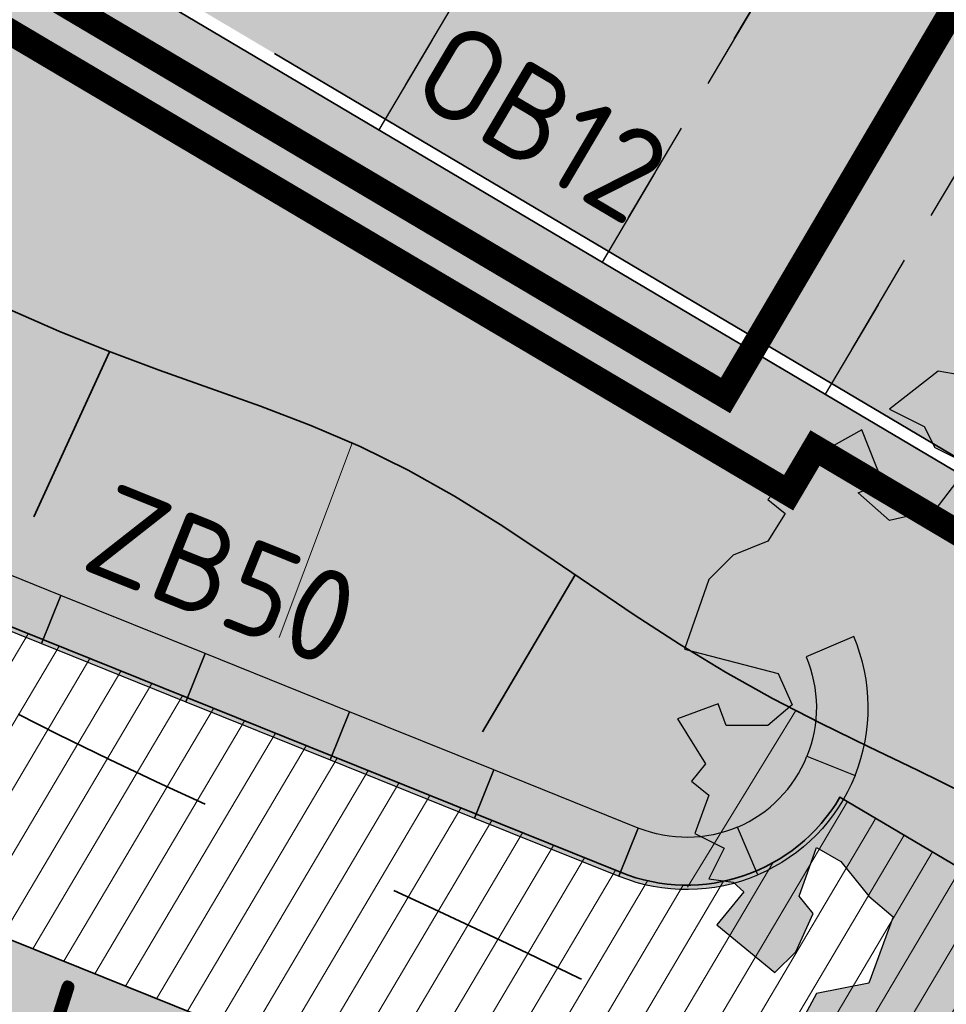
# Model space of a CAD drawing. Header units: metres. Extents: x 90794 to 91984, y 464666 to 465269.
# Tile 21 of 81: x 90915 to 90924, y 465050 to 465059. Entities that reach past the tile are written whole.
import ezdxf

# ---------------------------------------------------------------- set-up
doc = ezdxf.new("R2010")
doc.units = ezdxf.units.M
for name, pattern in [('NLCS-HIDDEN', [4, 2, -2]), ('VH-OPSLUITBAND_120X250_A', [13, 8, -2, 1, -2]), ('VH-PARKEREN', [2, 1, -1]), ('XX-HIDDEN', [4, 2, -2])]:
    doc.linetypes.add(name, pattern=pattern)
for name, color, linetype, lineweight in [('N-WE-GR-BEPLANTING_CULTUUR_VASTE PLANTENVAK-A-500', 92, 'Continuous', 18), ('N-WE-GR-BOOM-S', 90, 'Continuous', 25), ('N-WE-GW-HELOFYTENFILTER-A-500', 62, 'Continuous', 18), ('N-WE-GW-TALUDARCERING_KORT-G', 90, 'Continuous', 35), ('N-WE-GW-TALUDARCERING_LANG-G', 90, 'Continuous', 18), ('N-WE-GW-WADI_TALUD-A-500', 62, 'Continuous', 18), ('N-WE-RI-ITR_RETENTIE_WADI_BODEM-G', 140, 'Continuous', 35), ('N-WE-RI-ITR_RETENTIE_WADI_INSTEEK-G', 120, 'Continuous', 35), ('N-WE-VH-KANTOPSLUITING-T18', 1, 'Continuous', 18), ('N-WE-VH-KANTOPSLUITING_OPSLUITBAND_120X250-G', 150, 'VH-OPSLUITBAND_120X250_A', 35), ('N-WE-VH-KANTVERHARDING_PARKEERVAK-G', 6, 'VH-PARKEREN', 25), ('N-WE-VH-M', 7, 'Continuous', 18), ('N-WE-VH-T25', 7, 'Continuous', 25), ('N-WE-VH-VERHARDING-G', 7, 'Continuous', 35)]:
    doc.layers.add(name, color=color, linetype=linetype, lineweight=lineweight)
doc.layers.add('N-WE-GR-BOOM-A-500', color=7, linetype='Continuous', lineweight=25, true_color=0x30c200, transparency=0.8)
doc.layers.add('N-WE-KL-TRACE_ET_OV_GROEP1-G', color=1, linetype='NLCS-HIDDEN', lineweight=35, true_color=0xff0000, transparency=0.5)
for name, color, linetype, lineweight, true_color in [('N-WE-GR-GRAS_KRUIDENRIJK-A-500', 7, 'Continuous', 18, 0x008020), ('N-WE-IE-MEUBILAIR_WATERWEGMEUBILAIR_STEIGER-V', 7, 'Continuous', 18, 0x9b5f36), ('N-WE-VH-VERHARDING_STRAATBAKSTEEN_PARKEERVAK-V', 7, 'Continuous', 18, 0xde7c4f)]:
    doc.layers.add(name, color=color, linetype=linetype, lineweight=lineweight, true_color=true_color)
doc.layers.add('N-WE-VH-ZITBANKEN-A', color=253, linetype='Continuous')
doc.layers.add('N-WE-VH-ZITBANKEN-G', color=7, linetype='Continuous')
doc.layers.get('0').freeze()
doc.styles.add('NLCS-ISO-M500-T18', font='NLCS-ISO.ttf', dxfattribs={"height": 0.9})
doc.styles.add('NLCS-ISO-M500-T25', font='NLCS-ISO.ttf', dxfattribs={"height": 1.25})
doc.dimstyles.new('NLCS-M500-T25-PIJL_L2_H1', dxfattribs={"dimscale": 0.5, "dimtxt": 2.5, "dimasz": 2.5, "dimexe": 2, "dimexo": 2, "dimgap": 0.7, "dimtad": 1, "dimzin": 0, "dimdsep": 46, "dimtxsty": 'NLCS-ISO-M500-T25', "dimcen": 0, "dimdle": 2, "dimclrd": 256, "dimclre": 256, "dimclrt": 256, "dimadec": 1, "dimazin": 0, "dimtfac": 1, "dimtdec": 3, "dimtofl": 0, "dimtmove": 0, "dimatfit": 3, "dimfxl": 2, "dimfxlon": 1, "dimtfillclr": 256, "dimtolj": 1, "dimtzin": 0, "dimlwd": -1, "dimlwe": -1, "dimarcsym": 0})
pattern_1 = [(0, (90932.96437311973, 465018.5145333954), (1, 1), [0.12, -0.8]), (45, (90933.36437311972, 465018.7145333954), (-0.1131370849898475, 1.866761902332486), [0.12, -0.8]), (29.99999999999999, (90933.04437311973, 465018.6345333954), (0.2274613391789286, 1.286025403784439), [0.12, -0.8]), (15, (90933.28437311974, 465018.9945333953), (0.3856270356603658, 0.7244941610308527), [0.12, -0.8]), (135, (90933.12437311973, 465020.5145333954), (-0.02828427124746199, -0.6505382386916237), [0.12, -0.8]), (150, (90934.16437311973, 465018.9145333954), (0.2156921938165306, -0.5864101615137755), [0.12, -0.8]), (165, (90933.20437311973, 465018.5545333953), (0.1434520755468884, -0.7010146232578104), [0.12, -0.8]), (85, (90933.36437311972, 465018.9145333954), (-0.872677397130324, 1.040016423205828), [0.12, -0.8]), (99.99999999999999, (90932.96437311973, 465018.5145333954), (-1.112117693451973, 0.7787131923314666), [0.12, -0.7999999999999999])]

# ---------------------------------------------------------------- blocks, each defined once
blk = doc.blocks.new('SGR-BOOM_06')
at = {"layer": 'N-WE-GR-BOOM-A-500'}
h = blk.add_hatch(color=256, dxfattribs=at)
h.dxf.hatch_style = 1
h.paths.add_polyline_path([(3.746303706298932, 0.08486595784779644), (4.082024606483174, 0.2936990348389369), (4.375415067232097, 0.8382641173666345), (4.543299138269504, 0.5885213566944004), (4.876296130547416, 0.7127381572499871), (4.667437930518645, 1.425137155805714), (4.711079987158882, 1.886434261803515), (4.499534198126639, 1.969671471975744), (4.163754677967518, 2.639753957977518), (3.828442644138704, 3.012677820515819), (3.373874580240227, 2.603955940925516), (3.662895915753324, 2.430909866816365), (3.914056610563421, 1.801765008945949), (3.537384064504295, 1.718488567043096), (3.327180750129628, 2.136095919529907), (2.991451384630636, 2.054186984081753), (2.657064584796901, 2.305283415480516), (2.238064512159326, 2.514066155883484), (2.446864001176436, 2.681947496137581), (2.321287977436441, 2.931693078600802), (2.530081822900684, 3.184190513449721), (2.865825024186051, 3.05865353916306), (3.159240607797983, 3.226540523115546), (2.697926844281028, 3.519936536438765), (2.530031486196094, 3.938911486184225), (2.197017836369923, 4.064448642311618), (1.94450365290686, 4.524361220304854), (1.273022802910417, 4.692183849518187), (0.8554126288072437, 4.524288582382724), (1.107912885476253, 4.273186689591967), (1.064270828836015, 3.811889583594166), (0.2276521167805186, 3.979701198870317), (0.3518243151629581, 4.315444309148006), (0.1839317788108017, 4.692111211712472), (-0.1504327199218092, 4.608837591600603), (-0.4861730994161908, 4.692066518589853), (-1.154910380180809, 4.649713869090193), (-1.490634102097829, 4.483188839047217), (-1.95193375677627, 4.56504461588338), (-2.538756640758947, 4.105076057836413), (-2.119756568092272, 3.896293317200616), (-1.994180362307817, 3.643818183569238), (-1.575180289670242, 3.435035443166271), (-1.994130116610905, 2.890461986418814), (-2.538667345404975, 2.766231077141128), (-2.915367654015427, 3.099211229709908), (-2.619546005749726, 3.216664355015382), (-2.873110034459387, 3.855299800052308), (-3.627802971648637, 3.434898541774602), (-4.004453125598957, 3.015887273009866), (-3.794266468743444, 2.848033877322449), (-4.004419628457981, 2.513649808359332), (-4.424759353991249, 2.34575435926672), (-4.716801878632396, 2.053672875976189), (-5.01017267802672, 1.214316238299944), (-3.880118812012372, 0.9209648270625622), (-3.712226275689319, 0.5442979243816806), (-4.004271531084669, 0.2931597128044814), (-4.506508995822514, 0.2931262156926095), (-4.602327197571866, 0.5555981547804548), (-5.093368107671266, 0.3763383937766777), (-4.757596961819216, -0.1681847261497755), (-4.925450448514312, -0.3770066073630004), (-4.716628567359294, -0.544860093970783), (-4.88446521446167, -1.006165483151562), (-4.532341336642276, -1.182198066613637), (-4.716561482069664, -1.550699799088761), (-4.424496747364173, -1.591623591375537), (-4.292786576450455, -1.70719043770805), (-4.61907625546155, -2.106831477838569), (-3.920821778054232, -2.682045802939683), (-3.668355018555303, -2.430910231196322), (-3.459575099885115, -1.969602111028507), (-3.627456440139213, -1.760802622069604), (-3.418684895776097, -1.173935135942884), (-3.123882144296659, -1.341782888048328), (-2.788119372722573, -1.760746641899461), (-2.496040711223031, -2.010481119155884), (-2.788049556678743, -2.807529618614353), (-3.41856765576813, -2.931766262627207), (-3.668290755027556, -3.394441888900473), (-3.332530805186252, -3.771097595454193), (-2.831649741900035, -3.896623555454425), (-2.768861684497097, -4.022178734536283), (-2.70607362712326, -4.147733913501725), (-2.328058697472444, -3.728722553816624), (-1.825821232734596, -3.728689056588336), (-1.574691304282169, -3.89653972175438), (-1.698860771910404, -4.273226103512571), (-1.6988383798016, -4.608960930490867), (-1.154284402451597, -4.735848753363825), (-0.6097418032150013, -4.692139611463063), (-0.485530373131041, -4.944614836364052), (-0.2330665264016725, -4.649806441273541), (0.1012924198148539, -4.483281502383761), (-0.05880460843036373, -4.006538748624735), (0.2691206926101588, -3.896416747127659), (0.7727313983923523, -4.023307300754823), (0.8560217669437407, -4.608790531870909), (1.149445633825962, -4.565098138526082), (1.441519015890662, -4.735675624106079), (2.070647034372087, -4.232031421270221), (2.365446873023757, -4.356206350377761), (2.321760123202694, -4.14739857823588), (2.657483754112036, -3.979508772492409), (2.406348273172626, -3.728406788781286), (2.112915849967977, -3.643810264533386), (2.574182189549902, -3.226158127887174), (2.615108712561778, -2.975036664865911), (3.159645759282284, -2.848076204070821), (3.537702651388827, -3.058226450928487), (3.787439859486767, -2.807091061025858), (3.770391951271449, -2.63275425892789), (4.123163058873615, -2.632730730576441), (4.123146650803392, -2.386717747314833), (4.458873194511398, -2.262500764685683), (4.458859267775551, -2.05369007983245), (4.082181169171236, -2.053715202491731), (4.543444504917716, -1.591025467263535), (4.250006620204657, -1.424542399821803), (4.626693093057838, -1.550076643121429), (4.752232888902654, -1.256641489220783), (4.54339981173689, -0.920920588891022), (4.835431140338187, -0.4609716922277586), (4.667549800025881, -0.2521722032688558), (4.249928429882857, -0.2522000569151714)])
h.paths.add_polyline_path([(-0.1499999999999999, 0, -1), (0.1500000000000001, 0, -1)], flags=16)
at = {"linetype": 'Continuous', "flags": 128}
blk.add_lwpolyline([(2.697926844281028, 3.519936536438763), (2.530031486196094, 3.938911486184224), (2.197017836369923, 4.064448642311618), (1.94450365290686, 4.524361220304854), (1.273022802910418, 4.692183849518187), (0.8554126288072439, 4.524288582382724), (1.107912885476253, 4.273186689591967), (1.064270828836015, 3.811889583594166), (0.2276521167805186, 3.979701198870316), (0.3518243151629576, 4.315444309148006), (0.1839317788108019, 4.692111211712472), (-0.1504327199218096, 4.608837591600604), (-0.4861730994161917, 4.692066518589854), (-1.154910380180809, 4.649713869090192), (-1.490634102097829, 4.483188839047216), (-1.95193375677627, 4.56504461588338), (-2.538756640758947, 4.105076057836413), (-2.119756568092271, 3.896293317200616), (-1.994180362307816, 3.643818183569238), (-1.575180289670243, 3.435035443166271), (-1.994130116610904, 2.890461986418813), (-2.538667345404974, 2.766231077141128), (-2.915367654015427, 3.099211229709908), (-2.619546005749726, 3.216664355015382), (-2.873110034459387, 3.855299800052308), (-3.627802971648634, 3.434898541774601), (-4.004453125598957, 3.015887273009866), (-3.794266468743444, 2.84803387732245), (-4.004419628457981, 2.513649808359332), (-4.424759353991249, 2.345754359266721), (-4.716801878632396, 2.05367287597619), (-5.01017267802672, 1.214316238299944), (-3.88011881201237, 0.9209648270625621), (-3.712226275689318, 0.5442979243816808), (-4.004271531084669, 0.2931597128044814), (-4.506508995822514, 0.2931262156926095), (-4.602327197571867, 0.5555981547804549), (-5.093368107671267, 0.3763383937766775), (-4.757596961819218, -0.1681847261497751), (-4.925450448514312, -0.3770066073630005), (-4.716628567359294, -0.544860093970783), (-4.88446521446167, -1.006165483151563), (-4.532341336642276, -1.182198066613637), (-4.716561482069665, -1.550699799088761), (-4.424496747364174, -1.591623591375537), (-4.292786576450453, -1.70719043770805), (-4.61907625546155, -2.106831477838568), (-3.920821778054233, -2.682045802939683), (-3.668355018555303, -2.430910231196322), (-3.459575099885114, -1.969602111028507), (-3.627456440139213, -1.760802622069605), (-3.418684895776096, -1.173935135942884), (-3.123882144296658, -1.341782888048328), (-2.788119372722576, -1.760746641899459), (-2.496040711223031, -2.010481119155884), (-2.788049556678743, -2.807529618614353), (-3.418567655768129, -2.931766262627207), (-3.668290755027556, -3.394441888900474), (-3.332530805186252, -3.771097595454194), (-2.831649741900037, -3.896623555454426), (-2.768861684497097, -4.022178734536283), (-2.70607362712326, -4.147733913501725), (-2.328058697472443, -3.728722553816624), (-1.825821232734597, -3.728689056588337), (-1.574691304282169, -3.89653972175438), (-1.698860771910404, -4.27322610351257), (-1.6988383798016, -4.608960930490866), (-1.154284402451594, -4.735848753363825), (-0.6097418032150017, -4.692139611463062), (-0.4855303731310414, -4.944614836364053), (-0.2330665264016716, -4.64980644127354), (0.1012924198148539, -4.483281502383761), (-0.05880460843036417, -4.006538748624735), (0.2691206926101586, -3.89641674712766), (0.7727313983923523, -4.023307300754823), (0.8560217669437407, -4.608790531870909), (1.149445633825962, -4.565098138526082), (1.441519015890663, -4.735675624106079), (2.070647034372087, -4.232031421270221), (2.365446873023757, -4.356206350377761), (2.321760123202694, -4.14739857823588), (2.657483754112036, -3.979508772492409), (2.406348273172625, -3.728406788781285), (2.112915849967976, -3.643810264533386), (2.574182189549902, -3.226158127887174), (2.615108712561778, -2.975036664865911), (3.159645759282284, -2.848076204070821), (3.537702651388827, -3.058226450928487), (3.787439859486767, -2.807091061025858), (3.770391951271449, -2.632754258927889), (4.123163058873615, -2.632730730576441), (4.123146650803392, -2.386717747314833), (4.458873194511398, -2.262500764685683), (4.458859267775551, -2.05369007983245), (4.082181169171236, -2.05371520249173), (4.543444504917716, -1.591025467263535), (4.250006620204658, -1.424542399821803), (4.626693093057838, -1.550076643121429), (4.752232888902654, -1.256641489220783), (4.54339981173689, -0.9209205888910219), (4.835431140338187, -0.4609716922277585), (4.667549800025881, -0.2521722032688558), (4.249928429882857, -0.2522000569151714), (3.746303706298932, 0.08486595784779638), (4.082024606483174, 0.2936990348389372), (4.375415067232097, 0.8382641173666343), (4.543299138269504, 0.5885213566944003), (4.876296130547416, 0.7127381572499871), (4.667437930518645, 1.425137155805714), (4.711079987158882, 1.886434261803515), (4.499534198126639, 1.969671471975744), (4.163754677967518, 2.639753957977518), (3.828442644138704, 3.012677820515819), (3.373874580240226, 2.603955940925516), (3.662895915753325, 2.430909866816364), (3.914056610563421, 1.801765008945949), (3.537384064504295, 1.718488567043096), (3.327180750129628, 2.136095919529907), (2.991451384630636, 2.054186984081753), (2.657064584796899, 2.305283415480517), (2.238064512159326, 2.514066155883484), (2.446864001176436, 2.681947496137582), (2.321287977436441, 2.931693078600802), (2.530081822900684, 3.184190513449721), (2.865825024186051, 3.05865353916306), (3.159240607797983, 3.226540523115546)], close=True, dxfattribs=at)
blk.add_circle((0, 0), 0.15)
blk = doc.blocks.new('*D203')
at = {"layer": 'Defpoints', "color": 0, "transparency": 16777216}
for p in [(90917.2748373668, 465066.4061931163), (90910.0995360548, 465060.1756570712), (90912.6810025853, 465058.6472492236)]:
    blk.add_point(p, dxfattribs=at)
at = {"layer": 'N-WE-VH-M', "transparency": 16777216}
for p, q in [((90913.61775978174, 465068.5714375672), (90912.54214872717, 465069.2082741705)), ((90914.18390155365, 465067.0741121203), (90915.20284011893, 465068.7950898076)), ((90916.76536808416, 465065.5457042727), (90917.78430664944, 465067.26668196)), ((90918.35044842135, 465065.769356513), (90919.42605947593, 465065.1325199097))]:
    blk.add_line(p, q, dxfattribs=at)
for points in [[(90913.7238992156, 465068.7507060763), (90913.51162034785, 465068.3921690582), (90914.69337083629, 465067.934600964)], [(90918.45658785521, 465065.9486250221), (90918.24430898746, 465065.590088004), (90917.2748373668, 465066.4061931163)]]:
    blk.add_solid(points, dxfattribs=at)
at = {"layer": 'N-WE-VH-M', "transparency": 16777216, "insert": (90916.48083665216, 465068.0093736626), "char_height": 1.25, "attachment_point": 5, "rotation": 329.3715146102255, "style": 'NLCS-ISO-M500-T25'}
blk.add_mtext('\\A1;3.00', dxfattribs=at)

msp = doc.modelspace()

# ---------------------------------------------------------------- hatches: boundary and pattern name
at = {"layer": 'N-WE-GR-BEPLANTING_CULTUUR_VASTE PLANTENVAK-A-500'}
h = msp.add_hatch(dxfattribs=at)
h.set_pattern_fill('AGR-VASTEPLANTEN-SO', color=256, scale=0.1, pattern_type=2)
h.set_pattern_definition([(0, (90932.93087911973, 465018.3895333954), (0.288675, 0.5), [0.066988, -0.510362]), (29.99999999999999, (90932.99786711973, 465018.3895333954), (0.2886752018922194, 0.4999998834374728), [0.066988, -0.933012]), (59.99999999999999, (90933.05587911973, 465018.4230273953), (-0.2886752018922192, 0.4999998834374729), [0.066988, -0.510362]), (90, (90933.08937311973, 465018.4810393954), (-0.288675, 0.5), [0.066988, -0.933012]), (120, (90933.08937311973, 465018.5480273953), (-0.5773502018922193, -1.165625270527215e-07), [0.06698799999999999, -0.5103619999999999]), (150, (90933.05587911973, 465018.6060393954), (-0.5773502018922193, 1.165625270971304e-07), [0.066988, -0.933012]), (180, (90932.99786711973, 465018.6395333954), (-0.2886750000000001, -0.5), [0.066988, -0.510362]), (210, (90932.93087911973, 465018.6395333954), (-0.2886752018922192, -0.4999998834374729), [0.066988, -0.933012]), (240, (90932.87286711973, 465018.6060393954), (0.2886752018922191, -0.4999998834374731), [0.066988, -0.510362]), (270, (90932.83937311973, 465018.5480273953), (0.288675, -0.5000000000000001), [0.066988, -0.933012]), (300.0000000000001, (90932.83937311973, 465018.4810393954), (0.5773502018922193, 1.165625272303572e-07), [0.066988, -0.510362]), (329.9999999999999, (90932.87286711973, 465018.4230273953), (0.5773502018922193, -1.165625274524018e-07), [0.066988, -0.933012])])
h.paths.add_polyline_path([(90913.95467579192, 465060.7984713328), (90911.3732092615, 465062.3268791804), (90894.16343238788, 465072.5162648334), (90891.95692100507, 465068.7894877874, 0.4329662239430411), (90892.36365950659, 465067.3888896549, 0.1165569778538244), (90893.25748881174, 465067.1711940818), (90893.70340664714, 465067.1681458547), (90894.22589488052, 465067.1572613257), (90894.75164574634, 465067.1374112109), (90895.27797130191, 465067.1025285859), (90895.79879854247, 465067.04175689), (90896.30788598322, 465066.9440011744), (90896.79899213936, 465066.7981664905), (90897.26657394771, 465066.5946075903), (90897.71303313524, 465066.3401700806), (90898.14581550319, 465066.0521694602), (90898.57244732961, 465065.748088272), (90899.00045489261, 465065.4454090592), (90899.43642822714, 465065.1594299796), (90899.88115499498, 465064.8919114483), (90900.33320291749, 465064.6394344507), (90900.79113523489, 465064.3985695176), (90901.25351518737, 465064.1658871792), (90901.71890601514, 465063.9379579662), (90902.1858508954, 465063.7113868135), (90902.65264331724, 465063.4832068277), (90903.11740750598, 465063.2507413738), (90903.57826447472, 465063.0113193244), (90904.03333523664, 465062.7622695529), (90904.48074080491, 465062.5009209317), (90904.91860219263, 465062.2246023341), (90905.34504041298, 465061.9306426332), (90905.75876856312, 465061.6172833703), (90906.16223392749, 465061.2885221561), (90906.55933567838, 465060.9505946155), (90906.95397622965, 465060.6097413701), (90907.3500579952, 465060.2722030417), (90907.75148338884, 465059.944220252), (90908.16215482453, 465059.6320336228), (90908.58597471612, 465059.3418837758), (90909.02661852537, 465059.0796361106), (90909.24618548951, 465058.9667390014), (90911.24214540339, 465062.3373261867), (90914.10507615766, 465060.6423943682), (90913.2659090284, 465059.2232239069), (90912.76465320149, 465059.0096011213, 0.1989123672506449), (90911.84866409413, 465058.0747952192), (90911.77670430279, 465057.8959474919), (90911.88559142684, 465057.8517896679), (90912.36265514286, 465057.6444755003), (90912.83319814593, 465057.42530832), (90913.29950006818, 465057.1987617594), (90913.76393025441, 465056.9694712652), (90914.22885804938, 465056.7420722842), (90914.69665279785, 465056.5212002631), (90915.16968384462, 465056.3114906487), (90915.65017739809, 465056.1172957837), (90916.13729048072, 465055.9368975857), (90916.62722990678, 465055.7627428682), (90917.1160831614, 465055.5870424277), (90917.5999377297, 465055.4020070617), (90918.07488109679, 465055.1998475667), (90918.53709073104, 465054.9729486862), (90918.98595100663, 465054.71989443), (90919.42485114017, 465054.4470105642), (90919.8574323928, 465054.1611100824), (90920.28733602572, 465053.8690059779), (90920.71820330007, 465053.5775112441), (90921.15367547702, 465053.2934388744), (90921.59739318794, 465053.0236007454), (90922.05151059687, 465052.7721729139), (90922.51351363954, 465052.5350536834), (90922.97997423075, 465052.3065206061), (90923.44746428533, 465052.0808512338), (90923.91255571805, 465051.8523231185), (90924.37182044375, 465051.6152138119), (90924.8218303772, 465051.3638008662), (90925.25969091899, 465051.0932442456), (90925.68565512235, 465050.8039102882), (90926.10112643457, 465050.4980681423), (90926.50751000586, 465050.1779897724), (90926.90621098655, 465049.8459471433), (90927.29863452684, 465049.5042122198), (90927.68618577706, 465049.1550569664), (90928.07026988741, 465048.8007533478), (90928.4522920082, 465048.4435733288), (90928.52942211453, 465048.3711743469), (90933.80186727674, 465045.249519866), (90933.93848903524, 465045.4802727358, 0.4142135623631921), (90932.88543035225, 465049.5901471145), (90931.16445266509, 465050.6090856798)])
at = {"layer": 'N-WE-GR-GRAS_KRUIDENRIJK-A-500'}
h = msp.add_hatch(dxfattribs=at)
h.set_pattern_fill('AGR-KRUIDEN-SO', color=256, scale=0.1, pattern_type=2)
h.set_pattern_definition([(90, (0.5094692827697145, 0.8604888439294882), (-0.707106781, 0.707106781), [0.1875, -1.226713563]), (45, (0.5094692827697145, 0.8604888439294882), (-0.7071067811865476, 0.7071067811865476), [0.1875, -0.8125]), (135, (0.5094692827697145, 0.8604888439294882), (-0.7071067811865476, -0.7071067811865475), [0.1875, -0.8125])])
edge = h.paths.add_edge_path()
edge.add_arc((90877.96889997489, 465052.8188761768), 0.4000000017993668, 149.3715146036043, 239.371514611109)
edge.add_line((90877.76511226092, 465052.4746806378), (90897.36705131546, 465040.8689684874))
edge.add_arc((90897.57083902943, 465041.2131640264), 0.400000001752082, 239.3715146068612, 329.3715146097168)
edge.add_line((90897.9150345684, 465041.0093763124), (90897.96598149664, 465041.0954251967))
edge.add_arc((90897.62178595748, 465041.2992129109), 0.4000000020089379, 329.3715146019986, 405.3964201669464)
edge.add_line((90897.90266497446, 465041.584005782), (90895.67502790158, 465043.7810288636))
edge.add_arc((90894.34085257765, 465042.4282627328), 1.899999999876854, 45.39642016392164, 59.37151461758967)
edge.add_line((90895.30884421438, 465044.0631915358), (90881.55551492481, 465052.2061196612))
edge.add_arc((90880.58752328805, 465050.5711908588), 1.89999999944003, 59.37151460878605, 73.34660905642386)
edge.add_line((90881.13202767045, 465052.3914971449), (90878.13447940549, 465053.2881474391))
edge.add_arc((90878.01984690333, 465052.9049250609), 0.4000000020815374, 73.34660906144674, 149.3715145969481)
edge.add_line((90877.67565136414, 465053.1087127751), (90877.6247044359, 465053.0226638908))
edge = h.paths.add_edge_path()
edge.add_arc((90922.75419099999, 465025.6055889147), 1.899999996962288, 45.39642015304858, 59.37151462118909)
edge.add_line((90923.72218263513, 465027.2405177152), (90904.59940633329, 465038.5625321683))
edge.add_arc((90903.63141469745, 465036.9276033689), 1.899999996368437, 59.37151458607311, 73.34660905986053)
edge.add_line((90904.17591907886, 465038.7479096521), (90901.1783708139, 465039.6445599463))
edge.add_arc((90901.06373831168, 465039.2613375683), 0.40000000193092, 73.3466090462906, 149.3715146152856)
edge.add_line((90900.71954277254, 465039.4651252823), (90900.66859584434, 465039.3790763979))
edge.add_arc((90901.01279138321, 465039.1752886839), 0.4000000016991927, 149.3715145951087, 239.3715146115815)
edge.add_line((90900.80900366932, 465038.831093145), (90925.78038973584, 465024.0462946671))
edge.add_arc((90925.98417744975, 465024.3904902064), 0.4000000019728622, 239.3715146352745, 329.3715145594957)
edge.add_line((90926.32837298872, 465024.186702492), (90926.37931991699, 465024.2727513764))
edge.add_arc((90926.03512437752, 465024.4765390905), 0.4000000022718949, 329.3715146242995, 405.3964201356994)
edge.add_line((90926.31600339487, 465024.7613319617), (90924.08836632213, 465026.9583550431))
edge = h.paths.add_edge_path()
edge.add_arc((90833.12668940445, 465078.6713076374), 1.89999999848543, 59.37151459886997, 72.80267784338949)
edge.add_line((90833.6884498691, 465080.486362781), (90830.69132263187, 465081.4139751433))
edge.add_arc((90830.57305727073, 465081.0318582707), 0.4000000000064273, 72.80267783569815, 232.7460180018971)
edge.add_arc((90842.37736878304, 465096.5530769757), 19.90000000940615, 232.7460179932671, 239.371514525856)
edge.add_line((90832.23893002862, 465079.4293489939), (90871.74169035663, 465056.0409656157))
edge.add_arc((90871.94547807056, 465056.3851611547), 0.4000000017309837, 239.3715146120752, 329.3715146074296)
edge.add_line((90872.2896736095, 465056.1813734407), (90872.34062053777, 465056.2674223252))
edge.add_arc((90871.99642499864, 465056.4712100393), 0.4000000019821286, 329.3715146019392, 405.3964201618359)
edge.add_line((90872.27730401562, 465056.7560029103), (90870.04966694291, 465058.9530259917))
edge.add_arc((90868.71549161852, 465057.6002598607), 1.900000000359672, 45.39642015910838, 59.37151460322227)
edge.add_line((90869.68348325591, 465059.2351886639), (90834.09468104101, 465080.3062364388))
edge = h.paths.add_edge_path()
edge.add_line((90974.42167613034, 464995.2472678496), (90975.28777391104, 464996.7100988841))
edge.add_line((90975.28777391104, 464996.7100988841), (90935.59421430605, 465020.2114487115))
edge.add_arc((90934.62622266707, 465018.5765199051), 1.900000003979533, 59.3715146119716, 73.34660902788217)
edge.add_line((90935.17072705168, 465020.3968261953), (90932.17317878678, 465021.2934764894))
edge.add_arc((90932.05854628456, 465020.9102541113), 0.4000000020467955, 73.34660905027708, 149.3715145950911)
edge.add_line((90931.71435074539, 465021.1140418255), (90931.66340381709, 465021.0279929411))
edge.add_arc((90932.00759935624, 465020.8242052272), 0.4000000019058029, 149.371514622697, 239.3715146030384)
edge.add_line((90931.80381164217, 465020.4800096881), (90974.42167613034, 464995.2472678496))
at = {"layer": 'N-WE-GW-HELOFYTENFILTER-A-500'}
h = msp.add_hatch(dxfattribs=at)
h.set_pattern_fill('AGR-GRAS_SPORTVELD-SO', color=256, scale=0.2, angle=45, pattern_type=2)
h.set_pattern_definition([(104.371514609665, (90932.96437311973, 465018.5145333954), (-0.1734837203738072, 0.03748802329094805), [0, -0.15875])])
edge = h.paths.add_edge_path()
edge.add_line((90974.2872411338, 465116.7694598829), (90958.45424641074, 465126.1436946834))
edge.add_line((90958.45424641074, 465126.1436946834), (90956.67110392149, 465123.1319837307))
edge.add_line((90956.67110392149, 465123.1319837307), (90972.50409864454, 465113.7577489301))
edge.add_arc((90971.48516007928, 465112.0367712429), 1.999999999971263, -30.628485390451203, 59.37151460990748, ccw=False)
edge.add_line((90973.20613776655, 465111.0178326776), (90965.10557617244, 465097.3360600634))
edge.add_line((90965.10557617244, 465097.3360600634), (90968.1172871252, 465095.5529175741))
edge.add_line((90968.1172871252, 465095.5529175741), (90976.21784871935, 465109.2346901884))
edge.add_arc((90971.48516007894, 465112.0367712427), 5.50000000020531, 329.3715146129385, 419.3715146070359)
h.paths.add_polyline_path([(90963.83190296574, 465095.1848379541), (90948.54782448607, 465069.3701726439), (90951.55953543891, 465067.5870301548), (90966.84361391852, 465093.4016954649)])
edge = h.paths.add_edge_path()
edge.add_arc((90938.65685211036, 465049.2294659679), 1.750000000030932, 329.3715146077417, 509.3715146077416)
edge.add_line((90937.15099663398, 465050.1210372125), (90934.14606281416, 465045.045732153))
edge.add_line((90934.14606281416, 465045.045732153), (90937.15777376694, 465043.2625896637))
edge.add_line((90937.15777376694, 465043.2625896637), (90940.16270758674, 465048.3378947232))
edge = h.paths.add_edge_path()
edge.add_arc((90944.12855220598, 465058.4711161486), 1.750000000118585, 149.3715146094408, 329.3715146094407)
edge.add_line((90945.63440768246, 465057.5795449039), (90950.28586223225, 465065.4358080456))
edge.add_line((90950.28586223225, 465065.4358080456), (90947.27415127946, 465067.2189505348))
edge.add_line((90947.27415127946, 465067.2189505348), (90942.6226967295, 465059.3626873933))
edge = h.paths.add_edge_path()
edge.add_arc((90899.12498568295, 465085.1163596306), 1.750000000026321, 149.371514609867, 329.3715146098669)
edge.add_line((90900.63084115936, 465084.224788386), (90915.47168136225, 465109.2908284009))
edge.add_line((90915.47168136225, 465109.2908284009), (90912.45997040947, 465111.0739708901))
edge.add_line((90912.45997040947, 465111.0739708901), (90897.61913020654, 465086.0079308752))
edge = h.paths.add_edge_path()
edge.add_arc((90927.76439884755, 465030.8322144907), 1.750000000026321, 149.371514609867, 329.3715146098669)
edge.add_line((90929.27025432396, 465029.9406432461), (90936.13883520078, 465041.5416119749))
edge.add_line((90936.13883520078, 465041.5416119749), (90933.12712424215, 465043.3247544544))
edge.add_line((90933.12712424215, 465043.3247544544), (90926.25854337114, 465031.7237857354))
edge = h.paths.add_edge_path()
edge.add_arc((90882.7608323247, 465057.4774579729), 1.750000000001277, 149.3715146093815, 329.3715146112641)
edge.add_line((90884.2666878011, 465056.5858867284), (90895.15914106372, 465074.9831382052))
edge.add_arc((90893.65328558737, 465075.8747094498), 1.749999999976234, 329.3715146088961, 509.3715146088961)
edge.add_line((90892.14743011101, 465076.7662806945), (90881.25497684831, 465058.3690292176))
edge = h.paths.add_edge_path()
edge.add_line((90954.08963739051, 465124.6603915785), (90955.87277987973, 465127.6721025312))
edge.add_line((90955.87277987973, 465127.6721025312), (90935.73734093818, 465139.5936837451))
edge.add_arc((90932.9352598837, 465134.8609951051), 5.49999999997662, 59.37151461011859, 149.3715146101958)
edge.add_line((90928.20257124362, 465137.6630761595), (90913.73364361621, 465113.2251929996))
edge.add_line((90913.73364361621, 465113.2251929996), (90916.74535456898, 465111.4420505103))
edge.add_line((90916.74535456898, 465111.4420505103), (90931.21428219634, 465135.8799336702))
edge.add_arc((90932.93525988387, 465134.8609951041), 2.000000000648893, 59.37151462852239, 149.3715145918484, ccw=False)
edge.add_line((90933.95419844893, 465136.5819727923), (90954.08963739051, 465124.6603915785))
at = {"layer": 'N-WE-GW-WADI_TALUD-A-500'}
h = msp.add_hatch(dxfattribs=at)
h.set_pattern_fill('AGR-GRAS_01-SO', color=256, scale=0.04, pattern_type=2)
h.set_pattern_definition(pattern_1)
h.paths.add_polyline_path([(90911.010855, 465044.283441), (90908.509699, 465046.401213), (90905.692764, 465048.2385270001), (90905.33567557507, 465048.3971144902), (90903.71200899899, 465045.6298932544), (90903.91096000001, 465045.496229), (90906.11808500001, 465042.78519), (90908.82176, 465040.188428), (90911.8489, 465038.178305), (90915.19136499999, 465036.546513), (90919.310232, 465034.297053), (90923.475681, 465032.916162), (90925.29247900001, 465032.5713220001), (90925.280276, 465030.570351), (90926.248344, 465029.252414), (90927.55480986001, 465029.0948105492, -0.5415437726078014), (90926.25854337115, 465031.7237857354), (90927.43801167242, 465033.7158966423), (90927.44019600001, 465034.641074), (90922.795039, 465035.575625), (90921.12375, 465036.287153), (90919.552278, 465037.333252), (90916.666756, 465039.518462), (90913.805978, 465041.8163250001)])
h.paths.add_polyline_path([(90921.63228709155, 465034.6315182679), (90922.59066994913, 465034.3460321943), (90922.30518387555, 465033.3876493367), (90921.3468010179, 465033.6731354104)], flags=16)
h.paths.add_polyline_path([(90923.87256614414, 465048.8040968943), (90923.58632627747, 465048.3263182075), (90923.63350062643, 465048.3006710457), (90924.12116182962, 465048.0308863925), (90924.60841344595, 465047.7564782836), (90925.09326527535, 465047.4755686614), (90925.57206529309, 465047.1850317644), (90926.04111798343, 465046.881709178), (90926.49672783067, 465046.5624424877), (90926.935199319, 465046.2240732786), (90927.35283693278, 465045.8634431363), (90927.74596081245, 465045.4774085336), (90928.11448908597, 465045.0662472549), (90928.4665089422, 465044.638005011), (90928.8112351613, 465044.2017997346), (90929.15788252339, 465043.7667493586), (90929.51552691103, 465043.341835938), (90929.88808720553, 465042.9309966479), (90930.2729202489, 465042.5317492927), (90930.66695785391, 465042.1411958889), (90931.06713183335, 465041.7564384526), (90931.470374, 465041.374579), (90931.79210081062, 465041.0699123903), (90933.12712424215, 465043.3247544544)])
h.paths.add_polyline_path([(90907.3500579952, 465060.2722030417), (90906.95397622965, 465060.6097413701), (90906.55933567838, 465060.9505946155), (90906.16223392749, 465061.2885221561), (90905.75876856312, 465061.6172833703), (90905.34504041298, 465061.9306426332), (90904.91860219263, 465062.2246023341), (90904.48074080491, 465062.5009209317), (90904.03333523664, 465062.7622695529), (90903.57826447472, 465063.0113193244), (90903.11740750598, 465063.2507413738), (90902.65264331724, 465063.4832068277), (90902.1858508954, 465063.7113868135), (90901.71890601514, 465063.9379579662), (90901.25351518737, 465064.1658871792), (90900.79113523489, 465064.3985695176), (90900.33320291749, 465064.6394344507), (90899.88115499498, 465064.8919114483), (90899.43642822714, 465065.1594299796), (90899.00045489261, 465065.4454090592), (90898.57244732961, 465065.748088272), (90898.14581550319, 465066.0521694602), (90897.71303313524, 465066.3401700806), (90897.26657394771, 465066.5946075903), (90896.79899213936, 465066.7981664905), (90896.30788598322, 465066.9440011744), (90895.79879854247, 465067.04175689), (90895.27797130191, 465067.1025285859), (90894.75164574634, 465067.1374112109), (90894.22589488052, 465067.1572613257), (90893.70340664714, 465067.1681458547), (90893.1837356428, 465067.1716982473), (90892.66631842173, 465067.1693849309), (90892.15059153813, 465067.1626723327), (90891.63599154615, 465067.1530268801), (90891.121955, 465067.141915), (90890.50874287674, 465067.1286592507), (90889.53706885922, 465065.4875109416), (90889.73843866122, 465065.3662523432), (90890.22635955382, 465065.0992277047), (90890.72913690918, 465064.8768291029), (90891.25246875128, 465064.7161901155), (90891.79349700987, 465064.6088313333), (90892.34672354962, 465064.5383702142), (90892.90664948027, 465064.4884219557), (90893.46777591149, 465064.4426017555), (90894.02460395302, 465064.3845248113), (90894.57163471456, 465064.2978063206), (90895.10342620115, 465064.1662245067), (90895.61801423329, 465063.9835227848), (90896.11886242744, 465063.7589971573), (90896.6099056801, 465063.5032940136), (90897.09507888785, 465063.227059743), (90897.57831694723, 465062.9409407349), (90898.06355475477, 465062.6555833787), (90898.55472720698, 465062.3816340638), (90899.05545030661, 465062.1290059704), (90899.5648029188, 465061.8971803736), (90900.07848737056, 465061.6778751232), (90900.59212558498, 465061.4626232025), (90901.10133948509, 465061.2429575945), (90901.60175099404, 465061.0104112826), (90902.0889820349, 465060.75651725), (90902.55873332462, 465060.4729490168), (90903.01055825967, 465060.1582517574), (90903.44952672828, 465059.8208098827), (90903.88113367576, 465059.4697659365), (90904.31087404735, 465059.114262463), (90904.74424278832, 465058.7634420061), (90905.18673484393, 465058.42644711), (90905.64382978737, 465058.1123953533), (90906.11761982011, 465057.8249030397), (90906.60257536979, 465057.5552082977), (90907.09212558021, 465057.2928581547), (90907.58075009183, 465057.0290608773), (90907.97148427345, 465056.8141448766), (90909.24618548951, 465058.9667390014), (90909.02661852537, 465059.0796361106), (90908.58597471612, 465059.3418837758), (90908.16215482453, 465059.6320336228), (90907.75148338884, 465059.944220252)])
h.paths.add_polyline_path([(90902.141602, 465049.815643), (90899.215952, 465051.321182), (90895.56193899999, 465051.812933), (90892.08356200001, 465052.609142), (90890.472025, 465053.435879), (90888.828406, 465055.031847), (90887.494087, 465057.128437), (90886.315666, 465058.323756), (90885.29544347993, 465058.3234454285), (90884.2666878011, 465056.5858867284, -0.2592513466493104), (90882.7985623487, 465055.7278647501), (90884.19504800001, 465055.7579800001), (90884.75248200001, 465055.942616), (90885.162565, 465055.778825), (90887.24222300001, 465053.276437), (90890.27356, 465050.943138), (90893.152517, 465049.910616), (90896.839915, 465049.096151), (90900.628562, 465047.7014920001), (90902.02119322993, 465046.7658595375), (90903.47619747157, 465049.2229322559)])
h.paths.add_polyline_path([(90888.3231718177, 465053.8394625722), (90887.5841380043, 465053.1657942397), (90886.91046967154, 465053.9048280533), (90887.64950348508, 465054.5784963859)], flags=16)
h.paths.add_polyline_path([(90921.15367547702, 465053.2934388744), (90920.71820330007, 465053.5775112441), (90920.28733602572, 465053.8690059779), (90919.8574323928, 465054.1611100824), (90919.42485114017, 465054.4470105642), (90918.98595100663, 465054.71989443), (90918.53709073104, 465054.9729486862), (90918.07488109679, 465055.1998475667), (90917.5999377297, 465055.4020070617), (90917.1160831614, 465055.5870424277), (90916.62722990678, 465055.7627428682), (90916.13729048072, 465055.9368975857), (90915.65017739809, 465056.1172957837), (90915.16968384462, 465056.3114906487), (90914.69665279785, 465056.5212002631), (90914.22885804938, 465056.7420722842), (90913.76393025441, 465056.9694712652), (90913.29950006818, 465057.1987617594), (90912.83319814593, 465057.42530832), (90912.36265514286, 465057.6444755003), (90911.88559142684, 465057.8517896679), (90911.77670430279, 465057.8959474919), (90911.28871502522, 465056.6831066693, 0.4141256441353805), (90912.23646310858, 465054.4583345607), (90920.58499185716, 465051.0963728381, 0.372450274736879), (90922.7013145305, 465051.8218195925), (90925.06360252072, 465050.4231807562), (90928.52942211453, 465048.3711743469), (90928.4522920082, 465048.4435733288), (90928.07026988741, 465048.8007533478), (90927.68618577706, 465049.1550569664), (90927.29863452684, 465049.5042122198), (90926.90621098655, 465049.8459471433), (90926.50751000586, 465050.1779897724), (90926.10112643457, 465050.4980681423), (90925.68565512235, 465050.8039102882), (90925.25969091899, 465051.0932442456), (90924.8218303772, 465051.3638008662), (90924.37182044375, 465051.6152138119), (90923.91255571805, 465051.8523231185), (90923.44746428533, 465052.0808512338), (90922.97997423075, 465052.3065206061), (90922.51351363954, 465052.5350536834), (90922.05151059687, 465052.7721729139), (90921.59739318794, 465053.0236007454)])
h = msp.add_hatch(dxfattribs=at)
h.set_pattern_fill('AGR-GRAS_01-SO', color=256, scale=0.04, pattern_type=2)
h.set_pattern_definition(pattern_1)
h.paths.add_polyline_path([(90926.935199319, 465046.2240732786), (90926.49672783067, 465046.5624424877), (90926.04111798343, 465046.881709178), (90925.57206529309, 465047.1850317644), (90925.09326527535, 465047.4755686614), (90924.60841344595, 465047.7564782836), (90924.12116182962, 465048.0308863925), (90923.63350062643, 465048.3006710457), (90923.58632627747, 465048.3263182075), (90922.88302137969, 465047.1523933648), (90908.09876370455, 465053.1062562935), (90905.33567557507, 465048.3971144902), (90905.692764, 465048.2385270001), (90908.509699, 465046.401213), (90911.010855, 465044.283441), (90913.805978, 465041.8163250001), (90916.666756, 465039.518462), (90919.552278, 465037.333252), (90921.12375, 465036.287153), (90922.795039, 465035.575625), (90927.44019600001, 465034.641074), (90927.43801167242, 465033.7158966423), (90931.79210081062, 465041.0699123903), (90931.470374, 465041.374579), (90931.06713183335, 465041.7564384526), (90930.66695785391, 465042.1411958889), (90930.2729202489, 465042.5317492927), (90929.88808720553, 465042.9309966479), (90929.51552691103, 465043.341835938), (90929.15788252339, 465043.7667493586), (90928.8112351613, 465044.2017997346), (90928.4665089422, 465044.638005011), (90928.11448908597, 465045.0662472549), (90927.74596081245, 465045.4774085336), (90927.35283693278, 465045.8634431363)])
h.paths.add_polyline_path([(90906.60257536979, 465057.5552082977), (90906.11761982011, 465057.8249030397), (90905.64382978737, 465058.1123953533), (90905.18673484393, 465058.42644711), (90904.74424278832, 465058.7634420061), (90904.31087404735, 465059.114262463), (90903.88113367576, 465059.4697659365), (90903.44952672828, 465059.8208098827), (90903.01055825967, 465060.1582517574), (90902.55873332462, 465060.4729490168), (90902.0889820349, 465060.75651725), (90901.60175099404, 465061.0104112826), (90901.10133948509, 465061.2429575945), (90900.59212558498, 465061.4626232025), (90900.07848737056, 465061.6778751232), (90899.5648029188, 465061.8971803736), (90899.05545030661, 465062.1290059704), (90898.55472720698, 465062.3816340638), (90898.06355475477, 465062.6555833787), (90897.57831694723, 465062.9409407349), (90897.09507888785, 465063.227059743), (90896.6099056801, 465063.5032940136), (90896.11886242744, 465063.7589971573), (90895.61801423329, 465063.9835227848), (90895.10342620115, 465064.1662245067), (90894.57163471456, 465064.2978063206), (90894.02460395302, 465064.3845248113), (90893.46777591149, 465064.4426017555), (90892.90664948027, 465064.4884219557), (90892.34672354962, 465064.5383702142), (90891.79349700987, 465064.6088313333), (90891.25246875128, 465064.7161901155), (90890.72913690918, 465064.8768291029), (90890.22635955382, 465065.0992277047), (90889.73843866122, 465065.3662523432), (90889.53706885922, 465065.4875109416), (90885.29544347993, 465058.3234454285), (90886.315666, 465058.323756), (90887.494087, 465057.128437), (90888.828406, 465055.031847), (90890.472025, 465053.435879), (90892.08356200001, 465052.609142), (90895.56193899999, 465051.812933), (90899.215952, 465051.321182), (90902.141602, 465049.815643), (90903.47619747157, 465049.2229322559), (90907.97148427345, 465056.8141448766), (90907.58075009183, 465057.0290608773), (90907.09212558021, 465057.2928581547)])
at = {"layer": 'N-WE-IE-MEUBILAIR_WATERWEGMEUBILAIR_STEIGER-V'}
h = msp.add_hatch(dxfattribs=at)
h.set_pattern_fill('ANSI31', color=256, scale=0.1, angle=194.37)
h.set_pattern_definition([(239.37, (90932.96437311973, 465018.5145333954), (0.2732009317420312, -0.1617637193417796), [])])
edge = h.paths.add_edge_path()
edge.add_line((90911.20565855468, 465055.6745157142), (90909.3796585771, 465052.5904189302))
edge.add_line((90909.3796585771, 465052.5904189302), (90922.88302137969, 465047.1523933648))
edge.add_line((90922.88302137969, 465047.1523933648), (90923.87256614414, 465048.8040968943))
edge.add_line((90923.87256614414, 465048.8040968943), (90936.56907962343, 465041.286877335))
edge.add_line((90936.56907962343, 465041.286877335), (90937.58801818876, 465043.0078550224))
edge.add_line((90937.58801818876, 465043.0078550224), (90922.7013145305, 465051.8218195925))
edge.add_arc((90921.22375938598, 465052.6825803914), 1.709993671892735, 248.0647594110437, 329.77674121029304, ccw=False)
edge.add_line((90920.58497690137, 465051.0963788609), (90912.23646310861, 465054.4583345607))
edge.add_arc((90912.87530908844, 465056.044736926), 1.710203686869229, 192.502243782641, 248.06529963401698, ccw=False)
at = {"layer": 'N-WE-VH-VERHARDING_STRAATBAKSTEEN_PARKEERVAK-V'}
h = msp.add_hatch(color=256, dxfattribs=at)
h.dxf.hatch_style = 1
h.paths.add_polyline_path([(90956.50943855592, 465122.6233932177), (90954.02322845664, 465118.4242076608), (90966.72404378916, 465110.9044410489), (90969.21025388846, 465115.1036266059)])
h.paths.add_polyline_path([(90954.02233014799, 465100.9927877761), (90949.7198859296, 465103.5401341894), (90950.99355913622, 465105.6913562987), (90955.29600335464, 465103.1440098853), (90957.84334976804, 465107.4464541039), (90949.23846133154, 465112.5411469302), (90923.76499719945, 465069.5167047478), (90932.36988563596, 465064.4220119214), (90937.46457846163, 465073.0269003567), (90933.16213424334, 465075.5742467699), (90934.43580744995, 465077.7254688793), (90938.73825166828, 465075.1781224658)])
h.paths.add_polyline_path([(90946.76570931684, 465067.3808668), (90942.57257214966, 465069.8772925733), (90937.59395501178, 465061.4684548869), (90941.79314056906, 465058.9822447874)])
h.paths.add_polyline_path([(90963.57804709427, 465095.7767477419), (90959.37886153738, 465098.262957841), (90943.9623210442, 465072.2245654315), (90948.16150660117, 465069.7383553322)])
h.paths.add_polyline_path([(90970.96535169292, 465108.2538359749), (90966.76616613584, 465110.7400460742), (90960.26533808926, 465099.7602084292), (90964.4645236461, 465097.2739983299)])
h.paths.add_polyline_path([(90936.7181951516, 465134.3411867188), (90934.23198505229, 465130.1420011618), (90951.23524460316, 465120.0748881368), (90953.72145470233, 465124.2740736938)])
h.paths.add_polyline_path([(90920.31191944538, 465106.8666800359), (90916.11273388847, 465109.3528901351), (90907.06456783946, 465094.070622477), (90911.26374498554, 465091.5843981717)])
h.paths.add_polyline_path([(90934.06759007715, 465130.0998788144), (90929.86840452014, 465132.5860889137), (90916.99921044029, 465110.8501407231), (90921.19839599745, 465108.3639306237)])
h.paths.add_polyline_path([(90909.86839514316, 465089.2276653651), (90905.66862735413, 465091.71289208), (90900.69619339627, 465083.3144977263), (90904.8953789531, 465080.8282876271)])
h.paths.add_polyline_path([(90896.81403746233, 465076.7575727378), (90894.32782736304, 465072.5583871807), (90911.33108691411, 465062.4912741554), (90913.81729701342, 465066.6904597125)])
h.paths.add_polyline_path([(90916.60528086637, 465065.0397792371), (90914.11907076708, 465060.8405936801), (90931.1223303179, 465050.7734806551), (90933.60854041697, 465054.9726662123)])
h.paths.add_polyline_path([(90918.60206413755, 465072.5735204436), (90909.99717570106, 465077.66821327), (90925.28125417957, 465103.4828785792), (90929.58369839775, 465100.9355321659), (90930.85737160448, 465103.0867542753), (90926.55492738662, 465105.6341006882), (90935.47063983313, 465120.6926554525), (90944.07552826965, 465115.5979626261)])
at = {"layer": 'N-WE-VH-ZITBANKEN-A'}
h = msp.add_hatch(color=256, dxfattribs=at)
h.dxf.hatch_style = 1
edge = h.paths.add_edge_path()
edge.add_line((90922.37384313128, 465053.1723070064), (90922.83387593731, 465053.368189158))
edge.add_arc((90921.22375580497, 465052.6825962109), 1.750007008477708, -111.93493835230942, 23.064419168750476, ccw=False)
edge.add_line((90920.5700345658, 465051.0592745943), (90912.22152112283, 465054.4212301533))
edge.add_arc((90912.8616578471, 465056.0389256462), 1.739745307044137, 157.7333959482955, 248.410846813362, ccw=False)
edge.add_line((90911.25164406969, 465056.6981444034), (90911.81155520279, 465058.0897260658))
edge.add_arc((90913.43506919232, 465057.4365015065), 1.749999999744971, 68.08249873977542, 158.0824987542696, ccw=False)
edge.add_line((90914.08829375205, 465059.0600154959), (90913.90165816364, 465058.596154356))
edge.add_arc((90913.4350691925, 465057.4365015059), 1.25000000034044, 68.08249875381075, 158.0824987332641)
edge.add_line((90912.27541634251, 465057.9030904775), (90911.7154757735, 465056.5114230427))
edge.add_arc((90912.87503363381, 465056.0446195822), 1.249991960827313, 158.0717525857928, 248.0753504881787)
edge.add_line((90912.40830298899, 465054.8850324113), (90920.75681153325, 465051.5230772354))
edge.add_arc((90921.22542627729, 465052.680957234), 1.249114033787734, 247.9659402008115, 383.1636446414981)

# ---------------------------------------------------------------- linework, layer by layer
at = {"layer": 'N-WE-GW-TALUDARCERING_KORT-G'}
for p, q in [((90915.66012101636, 465056.113613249), (90914.93047118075, 465054.5217323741)), ((90920.14857967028, 465053.9632859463), (90919.25561406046, 465052.4505071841))]:
    msp.add_line(p, q, dxfattribs=at)
at = {"layer": 'N-WE-GW-TALUDARCERING_LANG-G', "linetype": 'XX-HIDDEN'}
for p, q in [((90917.99898264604, 465055.2321537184), (90916.67190087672, 465051.7108796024)), ((90922.27722014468, 465052.6563293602), (90920.57673141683, 465049.8867430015))]:
    msp.add_line(p, q, dxfattribs=at)
at = {"layer": 'N-WE-KL-TRACE_ET_OV_GROEP1-G', "transparency": 33554687, "const_width": 0.25, "flags": 128}
msp.add_lwpolyline([(90953.99854886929, 465110.6473612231), (90921.59800303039, 465055.6920245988), (90910.68823019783, 465062.1513694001), (90910.43349555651, 465061.7211249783), (90922.20572820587, 465054.7547453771), (90922.46046284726, 465055.184989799), (90938.7831909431, 465045.5171973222)], dxfattribs=at)
at = {"layer": 'N-WE-RI-ITR_RETENTIE_WADI_BODEM-G', "linetype": 'XX-HIDDEN', "flags": 128}
msp.add_lwpolyline([(90907.97148427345, 465056.8141448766), (90908.06706801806, 465056.7615708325), (90908.55071794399, 465056.4897545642), (90909.0313384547, 465056.2129786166), (90909.50856813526, 465055.9306095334), (90909.98204557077, 465055.6420138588), (90910.45140934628, 465055.3465581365), (90910.91638220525, 465055.0437539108), (90911.3779001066, 465054.7352030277), (90911.83780994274, 465054.4240768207), (90912.29798074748, 465054.1135847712), (90912.76028155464, 465053.806936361), (90913.22658139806, 465053.5073410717), (90913.69874931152, 465053.2180083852), (90914.17850741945, 465052.9418954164), (90914.66578872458, 465052.6788858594), (90915.15933214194, 465052.4268121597), (90915.65785481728, 465052.1834693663), (90916.16007389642, 465051.9466525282), (90916.66470652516, 465051.7141566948), (90917.17046984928, 465051.4837769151), (90917.67611774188, 465051.2533722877), (90918.1809719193, 465051.0217921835), (90918.68480077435, 465050.7886649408), (90919.18738475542, 465050.5536399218), (90919.68850431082, 465050.3163664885), (90920.18793988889, 465050.0764940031), (90920.68547193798, 465049.8336718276), (90921.18090040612, 465049.5875564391), (90921.67430473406, 465049.3379062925), (90922.16597340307, 465049.0845561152), (90922.65619993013, 465048.8273424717), (90923.14527783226, 465048.5661019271), (90923.58632627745, 465048.3263182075)], dxfattribs=at)
at = {"layer": 'N-WE-RI-ITR_RETENTIE_WADI_INSTEEK-G', "flags": 128}
msp.add_lwpolyline([(90914.69665279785, 465056.5212002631), (90915.16968384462, 465056.3114906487), (90915.65017739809, 465056.1172957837), (90916.13729048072, 465055.9368975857), (90916.62722990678, 465055.7627428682), (90917.1160831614, 465055.5870424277), (90917.5999377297, 465055.4020070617), (90918.07488109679, 465055.1998475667), (90918.53709073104, 465054.9729486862), (90918.98595100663, 465054.71989443), (90919.42485114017, 465054.4470105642), (90919.8574323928, 465054.1611100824), (90920.28733602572, 465053.8690059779), (90920.71820330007, 465053.5775112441), (90921.15367547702, 465053.2934388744), (90921.59739318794, 465053.0236007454), (90922.05151059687, 465052.7721729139), (90922.51351363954, 465052.5350536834), (90922.97997423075, 465052.3065206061), (90923.44746428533, 465052.0808512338), (90923.91255571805, 465051.8523231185)], dxfattribs=at)
at = {"layer": 'N-WE-VH-KANTOPSLUITING_OPSLUITBAND_120X250-G', "flags": 128}
msp.add_lwpolyline([(90933.60854041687, 465054.9726662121), (90931.12233031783, 465050.773480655), (90914.11907076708, 465060.8405936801), (90916.60528086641, 465065.0397792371)], dxfattribs=at)
at = {"layer": 'N-WE-VH-KANTVERHARDING_PARKEERVAK-G', "flags": 128}
for points in [[(90918.65324431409, 465063.8272423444), (90916.10589790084, 465059.5247981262), (90918.25712000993, 465058.2511249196), (90920.80446642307, 465062.5535691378)], [(90920.80446642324, 465062.5535691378), (90918.25712000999, 465058.2511249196), (90920.40834211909, 465056.977451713), (90922.95568853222, 465061.2798959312)], [(90922.9556885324, 465061.2798959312), (90920.40834211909, 465056.977451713), (90922.5595642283, 465055.7037785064), (90925.10691064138, 465060.0062227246)], [(90925.10691064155, 465060.0062227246), (90922.55956422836, 465055.7037785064), (90924.71078633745, 465054.4301052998), (90927.25813275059, 465058.7325495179)]]:
    msp.add_lwpolyline(points, close=True, dxfattribs=at)
at = {"layer": 'N-WE-VH-VERHARDING-G', "flags": 128}
msp.add_lwpolyline([(90933.71179907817, 465054.9115298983), (90931.16445266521, 465050.6090856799), (90913.95467579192, 465060.7984713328), (90916.50202220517, 465065.100915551)], dxfattribs=at)
msp.add_lwpolyline([(90914.10507615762, 465060.6423943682), (90913.2659090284, 465059.2232239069), (90912.76465320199, 465059.0096011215, 0.1989123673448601), (90911.8486640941, 465058.0747952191), (90911.28875636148, 465056.6832093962, 0.4141446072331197), (90912.23646310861, 465054.4583345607), (90920.58497690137, 465051.0963788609, 0.3724529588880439), (90922.7013145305, 465051.8218195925), (90925.06360252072, 465050.4231807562), (90937.58801818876, 465043.0078550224), (90936.56907962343, 465041.286877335), (90923.87256614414, 465048.8040968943), (90922.88302137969, 465047.1523933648), (90908.09876370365, 465053.1062562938), (90899.92514130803, 465039.3010847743), (90898.20416372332, 465040.3200233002), (90911.24214540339, 465062.3373261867), (90914.10507617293, 465060.6423943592)], format="xyb", dxfattribs=at)
at = {"layer": 'N-WE-VH-ZITBANKEN-G'}
for points in [[(90913.61296697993, 465053.8609816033), (90915.00437375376, 465053.3006360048), (90915.19115561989, 465053.7644382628), (90913.79974884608, 465054.3247838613)], [(90915.00441718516, 465053.3007313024), (90916.395823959, 465052.7403857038), (90916.58260582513, 465053.2041879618), (90915.19119905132, 465053.7645335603)], [(90916.39581927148, 465052.7403615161), (90917.78722604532, 465052.1800159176), (90917.97400791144, 465052.6438181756), (90916.58260113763, 465053.2041637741)], [(90917.7872213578, 465052.17999173), (90919.17862813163, 465051.6196461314), (90919.36540999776, 465052.0834483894), (90917.97400322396, 465052.6437939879)], [(90919.17862344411, 465051.6196219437), (90920.57003021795, 465051.0592763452), (90920.75681208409, 465051.5230786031), (90919.36540531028, 465052.0834242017)]]:
    msp.add_lwpolyline(points, close=True, dxfattribs=at)
for points in [[(90922.83387593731, 465053.368189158), (90922.37384313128, 465053.1723070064, -0.198912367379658), (90922.38326590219, 465052.2156448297), (90922.84706781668, 465052.0288621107, 0.198912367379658)], [(90921.90936146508, 465051.0724814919), (90921.71347415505, 465051.5325121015, 0.198912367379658), (90922.38326590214, 465052.2156448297), (90922.84706991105, 465052.0288673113, -0.198912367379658)], [(90921.90936146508, 465051.0724814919), (90921.713474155, 465051.5325121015, -0.198912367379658), (90920.75681208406, 465051.5230786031), (90920.5700345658, 465051.0592745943, 0.198912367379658)]]:
    msp.add_lwpolyline(points, format="xyb", close=True, dxfattribs=at)

# ---------------------------------------------------------------- block references
at = {"layer": 'N-WE-GR-BOOM-S', "xscale": 0.8, "yscale": 0.8, "zscale": 0.8}
msp.add_blockref('SGR-BOOM_06', (90925.20981169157, 465052.2751560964), dxfattribs=at)

# ---------------------------------------------------------------- texts
at = {"layer": 'N-WE-VH-KANTOPSLUITING-T18', "char_height": 0.9, "attachment_point": 1, "style": 'NLCS-ISO-M500-T18'}
for s, insert, rotation in [('OB12', (90918.98308438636, 465059.3486208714), 329.371514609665), ('ZB50', (90915.69859649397, 465054.8661312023), 338.0724220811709)]:
    msp.add_mtext_dynamic_manual_height_columns(s, width=0.7396702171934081, gutter_width=0.4500000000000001, heights=[0], dxfattribs=dict(at, insert=insert, rotation=rotation))
at = {"layer": 'N-WE-VH-T25', "insert": (90915.16411944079, 465050.1178357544), "char_height": 1.25, "attachment_point": 1, "rotation": 329.371514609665, "style": 'NLCS-ISO-M500-T25'}
msp.add_mtext_dynamic_manual_height_columns('{\\LWADI\\P}Bodem op -0.40 N.A.P.\\PDrempel op 0.00 NAP', width=18.19810252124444, gutter_width=6.25, heights=[0], dxfattribs=at)

# ---------------------------------------------------------------- dimensions: what is measured, and where the dimension line sits
at = {"layer": 'N-WE-VH-M'}
dim = msp.add_linear_dim(base=(90917.2748373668, 465066.4061931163), p1=(90910.09953605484, 465060.1756570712), p2=(90912.68100258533, 465058.6472492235), angle=329.37151460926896, dimstyle='NLCS-M500-T25-PIJL_L2_H1', dxfattribs=at)
dim.commit()
dim.dimension.update_dxf_attribs({"geometry": '*D203', "text_midpoint": (90915.98410410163, 465067.1703970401), "dimtype": 161})

doc.saveas('drawing.dxf')
